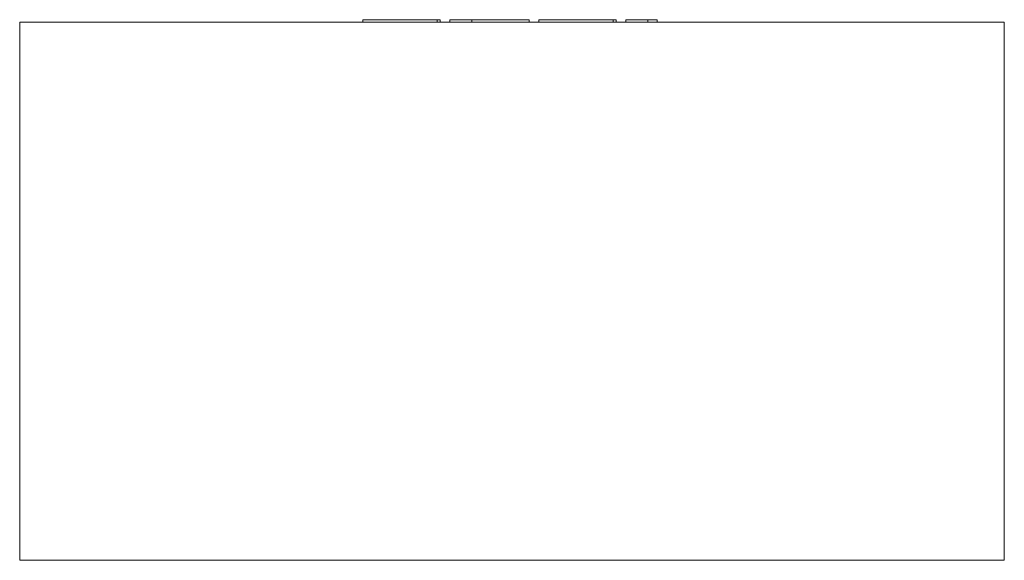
# Model space of a CAD drawing. Header units: millimetres. Extents: x -375 to 375, y 100 to 512.
import ezdxf

# ---------------------------------------------------------------- set-up
doc = ezdxf.new("R2010")
doc.units = ezdxf.units.MM

# ---------------------------------------------------------------- blocks, each defined once
blk = doc.blocks.new('RSen_55_ME_FB_LOD200 - fan coils_jaga - bzmp_04107512-20 - wall mounted - 2 pipe_jaga_briza 12 plug _ play_lxhxd 750x410x137 mm-260505-back')
at = {"lineweight": 18}
for p, q in [((-375, 510), (375, 510)), ((-375, 510), (-375, 100)), ((375, 100), (375, 510)), ((375, 100), (-375, 100))]:
    blk.add_line(p, q, dxfattribs=at)
blk = doc.blocks.new('RSen_55_GM_FB_logo - SH_jaga - standard-260147-back')
at = {"lineweight": 18}
for p, q in [((-113.63, 512), (-113.63, 510)), ((-113.63, 512), (-101.73, 512)), ((-101.73, 512), (-68.67, 512)), ((-68.67, 512), (-56.94, 512)), ((-56.94, 510), (-56.94, 512)), ((-56.94, 512), (-54.61, 512)), ((-54.61, 510), (-54.61, 512)), ((-47.36, 512), (-30.52, 512)), ((-47.36, 510), (-47.36, 512)), ((-30.52, 512), (-30.52, 510)), ((-30.52, 512), (-22.97, 512)), ((-30.52, 510), (-30.52, 512)), ((-22.97, 512), (-2.79, 512)), ((-2.79, 512), (13, 512)), ((13, 510), (13, 512)), ((20.33, 512), (20.33, 510)), ((20.33, 512), (32.24, 512)), ((32.24, 512), (65.3, 512)), ((65.3, 512), (77.03, 512)), ((77.02, 512), (79.35, 512)), ((77.03, 510), (77.03, 512)), ((79.35, 510), (79.35, 512)), ((86.66, 512), (103.4, 512)), ((86.66, 510), (86.66, 512)), ((103.4, 512), (107.33, 512)), ((103.4, 512), (103.4, 510)), ((107.33, 512), (110.65, 512)), ((110.65, 510), (110.65, 512))]:
    blk.add_line(p, q, dxfattribs=at)

msp = doc.modelspace()

# ---------------------------------------------------------------- block references
at = {"lineweight": 18}
for name in ['RSen_55_GM_FB_logo - SH_jaga - standard-260147-back', 'RSen_55_ME_FB_LOD200 - fan coils_jaga - bzmp_04107512-20 - wall mounted - 2 pipe_jaga_briza 12 plug _ play_lxhxd 750x410x137 mm-260505-back']:
    msp.add_blockref(name, (0, 0), dxfattribs=at)

doc.saveas('drawing.dxf')
